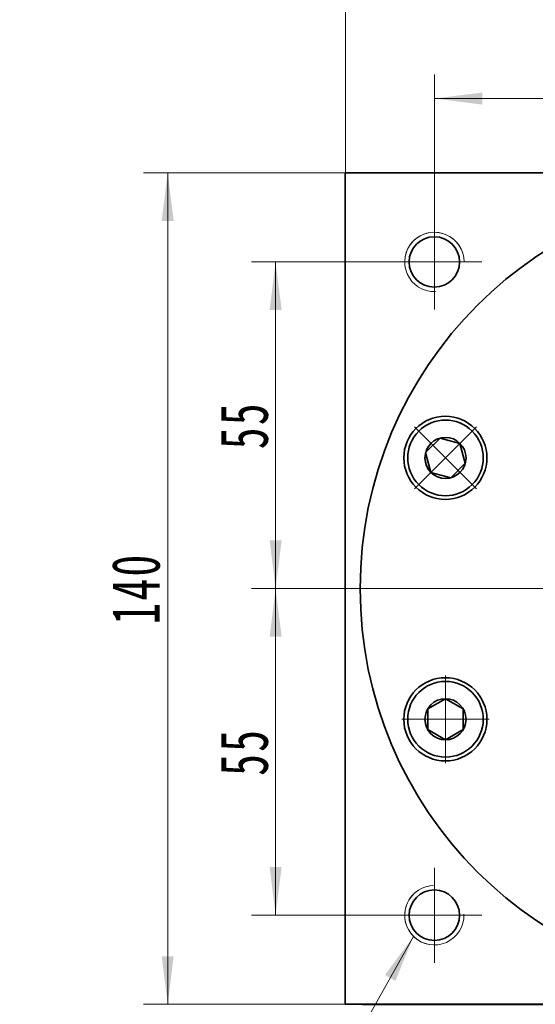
# Model space of a CAD drawing. Header units: millimetres. Extents: x 3737 to 4754, y 102 to 849.
# Tile 4 of 7: x 4236 to 4323, y 552 to 718. Entities that reach past the tile are written whole.
import ezdxf

# ---------------------------------------------------------------- set-up
doc = ezdxf.new("R2010")
doc.units = ezdxf.units.MM
doc.header["$LTSCALE"] = 5
doc.set_wipeout_variables(frame=1)
doc.linetypes.add('点画线', pattern=[18, 12, -2, 2, -2])
doc.layers.get('0').update_dxf_attribs({"lineweight": 18})
for name, color, linetype, lineweight in [('中心线层', 1, '点画线', 18), ('尺寸线层', 3, 'Continuous', 18), ('粗实线', 7, 'Continuous', 50), ('粗实线层', 7, 'Continuous', 35)]:
    doc.layers.add(name, color=color, linetype=linetype, lineweight=lineweight)
doc.styles.add('标准', font='txt', dxfattribs={"width": 0.667})
doc.dimstyles.new('a4-1-1.5', dxfattribs={"dimtxt": 4.5, "dimasz": 4.5, "dimexe": 2.25, "dimexo": 0, "dimgap": 0.75, "dimtad": 1, "dimdec": 3, "dimdsep": 46, "dimtxsty": '标准', "dimblk": '_CAXARROW', "dimcen": 0, "dimdle": 9, "dimazin": 2, "dimtfac": 0.707107, "dimtdec": 3, "dimtix": 1, "dimtmove": 2, "dimatfit": 3, "dimfxl": 0, "dimfrac": 2, "dimtolj": 1, "dimarcsym": 0})

# ---------------------------------------------------------------- blocks, each defined once
blk = doc.blocks.new('*X18')
at = {"layer": '尺寸线层', "linetype": 'Continuous'}
blk.add_hatch(color=0, dxfattribs=at).paths.add_polyline_path([(31.37, 46.34), (28.29, 38.78), (26.53, 39.77)], flags=0)
at = {"layer": '尺寸线层', "color": 0, "linetype": 'Continuous'}
blk.add_line((31.37, 46.34), (5.4, 0), dxfattribs=at)
at = {"layer": '尺寸线层', "color": 0}
for p, q in [((0, 18.1), (-24.14, 18.1)), ((0, 0), (0, 18.1)), ((0, 0), (-24.14, 0)), ((5.4, 0), (0, 0))]:
    blk.add_line(p, q, dxfattribs=at)
at = {"layer": '尺寸线层', "color": 0, "insert": (-4.05, 1.62), "char_height": 8.1, "width": 40.1721, "attachment_point": 9, "line_spacing_factor": 1.15057, "style": '标准'}
blk.add_mtext('\\T1.1;4-M10\\P5个面', dxfattribs=at)
blk = doc.blocks.new('*X19')
at = {"layer": '尺寸线层', "linetype": 'Continuous'}
for points in [[(4290.64, 724.6), (4298.74, 725.61), (4298.74, 723.58)], [(4430.64, 724.6), (4422.54, 725.61), (4422.54, 723.58)]]:
    blk.add_hatch(color=0, dxfattribs=at).paths.add_polyline_path(points, flags=0)
at = {"layer": '尺寸线层', "color": 0, "linetype": 'Continuous'}
for p, q in [((4290.64, 692.4), (4290.64, 728.65)), ((4430.64, 692.4), (4430.64, 728.65)), ((4290.64, 724.6), (4430.64, 724.6))]:
    blk.add_line(p, q, dxfattribs=at)
at = {"layer": '尺寸线层', "color": 0, "insert": (4360.64, 729.93), "char_height": 8.1, "width": 22.067, "attachment_point": 5, "line_spacing_factor": 1.15057, "style": '标准'}
blk.add_mtext('\\T1.1;140', dxfattribs=at)
blk = doc.blocks.new('_CAXARROW')
blk.add_hatch(color=0).paths.add_polyline_path([(0, 0), (-1, 0.125), (-1, -0.125)], flags=0)
blk = doc.blocks.new('*X20')
at = {"layer": '尺寸线层', "linetype": 'Continuous'}
for points in [[(4305.64, 704.91), (4313.74, 703.89), (4313.74, 705.92)], [(4360.64, 704.91), (4352.54, 703.89), (4352.54, 705.92)]]:
    blk.add_hatch(color=0, dxfattribs=at).paths.add_polyline_path(points, flags=0)
at = {"layer": '尺寸线层', "color": 0, "linetype": 'Continuous'}
for p, q in [((4305.64, 685.4), (4305.64, 708.96)), ((4360.64, 695.4), (4360.64, 708.96)), ((4360.64, 704.91), (4305.64, 704.91))]:
    blk.add_line(p, q, dxfattribs=at)
at = {"layer": '尺寸线层', "color": 0, "insert": (4333.14, 710.19), "char_height": 8.1, "width": 16.2, "attachment_point": 5, "line_spacing_factor": 1.15057, "style": '标准'}
blk.add_mtext('\\T1.1;55', dxfattribs=at)
blk = doc.blocks.new('*X22')
at = {"layer": '尺寸线层', "linetype": 'Continuous'}
for points in [[(4278.89, 677.4), (4277.88, 669.3), (4279.9, 669.3)], [(4278.89, 622.4), (4277.88, 630.5), (4279.9, 630.5)]]:
    blk.add_hatch(color=0, dxfattribs=at).paths.add_polyline_path(points, flags=0)
at = {"layer": '尺寸线层', "color": 0, "linetype": 'Continuous'}
for p, q in [((4297.64, 677.4), (4274.84, 677.4)), ((4278.89, 622.4), (4278.89, 677.4)), ((4289.07, 622.4), (4274.84, 622.4))]:
    blk.add_line(p, q, dxfattribs=at)
at = {"layer": '尺寸线层', "color": 0, "insert": (4273.6, 649.9), "char_height": 8.1, "width": 16.2, "attachment_point": 5, "rotation": 90, "line_spacing_factor": 1.15057, "style": '标准'}
blk.add_mtext('\\T1.1;55', dxfattribs=at)
blk = doc.blocks.new('*X23')
at = {"layer": '尺寸线层', "linetype": 'Continuous'}
for points in [[(4278.89, 622.4), (4279.9, 614.3), (4277.88, 614.3)], [(4278.89, 567.4), (4279.9, 575.5), (4277.88, 575.5)]]:
    blk.add_hatch(color=0, dxfattribs=at).paths.add_polyline_path(points, flags=0)
at = {"layer": '尺寸线层', "color": 0, "linetype": 'Continuous'}
for p, q in [((4289.07, 622.4), (4274.84, 622.4)), ((4278.89, 622.4), (4278.89, 567.4)), ((4297.64, 567.4), (4274.84, 567.4))]:
    blk.add_line(p, q, dxfattribs=at)
at = {"layer": '尺寸线层', "color": 0, "insert": (4273.6, 594.9), "char_height": 8.1, "width": 16.2, "attachment_point": 5, "rotation": 90, "line_spacing_factor": 1.15057, "style": '标准'}
blk.add_mtext('\\T1.1;55', dxfattribs=at)
blk = doc.blocks.new('*X24')
at = {"layer": '尺寸线层', "linetype": 'Continuous'}
for points in [[(4260.7, 692.4), (4261.71, 684.3), (4259.69, 684.3)], [(4260.7, 552.4), (4261.71, 560.5), (4259.69, 560.5)]]:
    blk.add_hatch(color=0, dxfattribs=at).paths.add_polyline_path(points, flags=0)
at = {"layer": '尺寸线层', "color": 0, "linetype": 'Continuous'}
for p, q in [((4290.64, 692.4), (4256.65, 692.4)), ((4260.7, 692.4), (4260.7, 552.4)), ((4293.5, 552.4), (4256.65, 552.4))]:
    blk.add_line(p, q, dxfattribs=at)
at = {"layer": '尺寸线层', "color": 0, "insert": (4255.37, 622.4), "char_height": 8.1, "width": 22.067, "attachment_point": 5, "rotation": 90, "line_spacing_factor": 1.15057, "style": '标准'}
blk.add_mtext('\\T1.1;140', dxfattribs=at)
blk = doc.blocks.new('*X25')
at = {"layer": '中心线层', "linetype": '点画线', "lineweight": 18}
for p, q in [((0, -7.37), (0, 7.37)), ((-7.37, 0), (7.37, 0))]:
    blk.add_line(p, q, dxfattribs=at)
at = {"layer": '粗实线层'}
for p, q in [((-3.46, 0), (-1.73, 3)), ((-1.73, 3), (1.73, 3)), ((3.46, 0), (1.73, 3)), ((3.46, 0), (1.73, 3)), ((-3.46, 0), (-1.73, -3)), ((3.46, 0), (1.73, -3)), ((-1.73, -3), (1.73, -3))]:
    blk.add_line(p, q, dxfattribs=at)
blk.add_circle((0, 0), 3.46, dxfattribs=at)
for start, end in [(0, 180), (180, 360)]:
    blk.add_arc((0, 0), 6.37, start, end, dxfattribs=at)

msp = doc.modelspace()

# ---------------------------------------------------------------- linework, layer by layer
at = {"color": 7, "linetype": 'Continuous', "lineweight": 0}
for centre, start, end in [((4305.6362, 677.3993), 0, 195), ((4305.6362, 567.3993), 90, 285)]:
    msp.add_arc(centre, 5, start, end, dxfattribs=at)
at = {"layer": '中心线层'}
for p, q in [((4305.6362, 669.3993), (4305.6362, 685.3993)), ((4297.6362, 677.3993), (4313.6362, 677.3993)), ((4289.0702, 622.3993), (4429.3862, 622.3993)), ((4305.6362, 559.3993), (4305.6362, 575.3993)), ((4313.6362, 567.3993), (4297.6362, 567.3993))]:
    msp.add_line(p, q, dxfattribs=at)
at = {"layer": '粗实线', "color": 0, "lineweight": 40}
msp.add_line((4293.5042, 552.3993), (4422.1362, 552.3993), dxfattribs=at)
at = {"layer": '粗实线层'}
for p, q in [((4290.6362, 552.3993), (4290.6362, 692.3993)), ((4290.6362, 692.3993), (4430.6362, 692.3993))]:
    msp.add_line(p, q, dxfattribs=at)
msp.add_lwpolyline([(4430.6362, 552.3993), (4290.6362, 552.3993)], dxfattribs=at)
for centre, radius in [((4360.6362, 622.3993), 67.5), ((4305.6362, 677.3993), 4.25), ((4307.4914, 644.4126), 7), ((4307.4914, 600.386), 7), ((4305.6362, 567.3993), 4.25)]:
    msp.add_circle(centre, radius, dxfattribs=at)
at = {"layer": '粗实线层', "lineweight": 18}
for centre, start, end in [((4305.6362, 677.3993), 0, 271.923165), ((4305.6362, 567.3993), 90, 1.923165)]:
    msp.add_arc(centre, 5, start, end, dxfattribs=at)

# ---------------------------------------------------------------- block references
at = {"layer": '尺寸线层'}
msp.add_blockref('*X18', (4270.7914, 517.5664), dxfattribs=at)

# ---------------------------------------------------------------- dimensions: what is measured, and where the dimension line sits
for base, p1, p2, picture, middle in [((4430.6362, 724.5953), (4290.6362, 692.3993), (4430.6362, 692.3993), '*X19', (4360.6362, 729.9278)), ((4305.6362, 704.906), (4360.6362, 695.3993), (4305.6362, 685.3993), '*X20', (4333.1362, 710.1935))]:
    dim = msp.add_linear_dim(base=base, p1=p1, p2=p2, dimstyle='a4-1-1.5', override={"dimsah": 1, "dimtfill": 1, "dimtzin": 8}, dxfattribs=at)
    dim.commit()
    dim.dimension.update_dxf_attribs({"geometry": picture, "text_midpoint": middle})
for base, p1, p2, angle, picture, middle in [((4260.7022, 552.3993), (4290.6362, 692.3993), (4293.5042, 552.3993), 270, '*X24', (4255.3697, 622.3993)), ((4278.892, 677.3993), (4289.0702, 622.3993), (4297.6362, 677.3993), 90, '*X22', (4273.6045, 649.8993)), ((4278.892, 567.3993), (4289.0702, 622.3993), (4297.6362, 567.3993), 270, '*X23', (4273.6045, 594.8993))]:
    dim = msp.add_linear_dim(base=base, p1=p1, p2=p2, angle=angle, dimstyle='a4-1-1.5', override={"dimsah": 1, "dimtfill": 1, "dimtzin": 8}, dxfattribs=at)
    dim.commit()
    dim.dimension.update_dxf_attribs({"geometry": picture, "text_midpoint": middle})

# ---------------------------------------------------------------- next in the draw order: wipeouts: each hides what was drawn before it
for points in [[(4312.0139, 648.9043), (4311.9899, 648.9282), (4311.9658, 648.9519), (4311.9416, 648.9755), (4311.9172, 648.9989), (4311.8928, 649.0223), (4311.8682, 649.0455), (4311.8434, 649.0685), (4311.8186, 649.0915), (4311.7936, 649.1143), (4311.7685, 649.137), (4311.7433, 649.1595), (4311.718, 649.1819), (4311.6926, 649.2042), (4311.667, 649.2263), (4311.6413, 649.2483), (4311.6155, 649.2702), (4311.5896, 649.2919), (4311.5636, 649.3135), (4311.5374, 649.3349), (4311.5112, 649.3562), (4311.4848, 649.3774), (4311.4583, 649.3984), (4311.4317, 649.4193), (4311.405, 649.4401), (4311.3782, 649.4607), (4311.3513, 649.4812), (4311.3243, 649.5015), (4311.2971, 649.5216), (4311.2699, 649.5417), (4311.2426, 649.5616), (4311.2426, 649.5616), (4310.9958, 649.7312), (4310.7414, 649.8891), (4310.4799, 650.0349), (4310.2118, 650.1682), (4309.9377, 650.2887), (4309.6582, 650.3962), (4309.374, 650.4905), (4309.0857, 650.5713), (4308.7939, 650.6384), (4308.4992, 650.6917), (4308.2024, 650.7312), (4307.904, 650.7566), (4307.6048, 650.7679), (4307.3054, 650.7652), (4307.0065, 650.7484), (4306.7086, 650.7175), (4306.4126, 650.6727), (4306.119, 650.614), (4305.8284, 650.5416), (4305.5416, 650.4555), (4305.2592, 650.3561), (4304.9817, 650.2435), (4304.7099, 650.118), (4304.4442, 649.9799), (4304.1854, 649.8294), (4303.9339, 649.6669), (4303.6903, 649.4927), (4303.4552, 649.3073), (4303.2291, 649.111), (4303.0124, 648.9043), (4303.0124, 648.9043), (4302.8057, 648.6877), (4302.6094, 648.4615), (4302.424, 648.2264), (4302.2499, 647.9829), (4302.0874, 647.7314), (4301.9369, 647.4725), (4301.7987, 647.2069), (4301.6732, 646.935), (4301.5606, 646.6576), (4301.4612, 646.3751), (4301.3752, 646.0883), (4301.3027, 645.7978), (4301.244, 645.5042), (4301.1992, 645.2081), (4301.1683, 644.9103), (4301.1515, 644.6113), (4301.1488, 644.3119), (4301.1602, 644.0127), (4301.1856, 643.7143), (4301.225, 643.4175), (4301.2783, 643.1229), (4301.3455, 642.8311), (4301.4262, 642.5427), (4301.5205, 642.2585), (4301.628, 641.9791), (4301.7485, 641.705), (4301.8818, 641.4369), (4302.0276, 641.1753), (4302.1855, 640.9209), (4302.3552, 640.6742), (4302.3552, 640.6742), (4302.3751, 640.6468), (4302.3951, 640.6196), (4302.4153, 640.5924), (4302.4356, 640.5654), (4302.456, 640.5385), (4302.4766, 640.5117), (4302.4974, 640.485), (4302.5183, 640.4584), (4302.5393, 640.4319), (4302.5605, 640.4055), (4302.5818, 640.3793), (4302.6032, 640.3531), (4302.6248, 640.3271), (4302.6465, 640.3012), (4302.6684, 640.2754), (4302.6904, 640.2497), (4302.7125, 640.2242), (4302.7348, 640.1987), (4302.7572, 640.1734), (4302.7798, 640.1482), (4302.8024, 640.1231), (4302.8252, 640.0981), (4302.8482, 640.0733), (4302.8713, 640.0486), (4302.8945, 640.024), (4302.9178, 639.9995), (4302.9413, 639.9751), (4302.9648, 639.9509), (4302.9886, 639.9268), (4303.0124, 639.9028), (4303.0124, 639.9028), (4303.2541, 639.6735), (4303.5075, 639.457), (4303.7719, 639.2542), (4304.0465, 639.0654), (4304.3306, 638.8913), (4304.6235, 638.7323), (4304.9243, 638.5889), (4305.2321, 638.4613), (4305.5462, 638.3501), (4305.8658, 638.2555), (4306.1898, 638.1777), (4306.5174, 638.1169), (4306.8478, 638.0735), (4307.18, 638.0473), (4307.5131, 638.0386), (4307.8463, 638.0473), (4308.1785, 638.0735), (4308.5088, 638.1169), (4308.8365, 638.1777), (4309.1605, 638.2555), (4309.48, 638.3501), (4309.7942, 638.4613), (4310.102, 638.5889), (4310.4028, 638.7323), (4310.6956, 638.8913), (4310.9798, 639.0654), (4311.2544, 639.2542), (4311.5188, 639.457), (4311.7722, 639.6735), (4312.0139, 639.9028), (4312.0139, 639.9028), (4312.2433, 640.1446), (4312.4597, 640.398), (4312.6625, 640.6623), (4312.8513, 640.937), (4313.0254, 641.2211), (4313.1844, 641.5139), (4313.3279, 641.8147), (4313.4554, 642.1226), (4313.5666, 642.4367), (4313.6613, 642.7562), (4313.7391, 643.0802), (4313.7998, 643.4079), (4313.8433, 643.7383), (4313.8694, 644.0705), (4313.8781, 644.4036), (4313.8694, 644.7367), (4313.8433, 645.0689), (4313.7998, 645.3993), (4313.7391, 645.7269), (4313.6613, 646.051), (4313.5666, 646.3705), (4313.4554, 646.6846), (4313.3279, 646.9925), (4313.1844, 647.2932), (4313.0254, 647.5861), (4312.8513, 647.8702), (4312.6625, 648.1448), (4312.4597, 648.4092), (4312.2433, 648.6626)], [(4307.5131, 606.76), (4307.4793, 606.7599), (4307.4455, 606.7596), (4307.4117, 606.7592), (4307.3779, 606.7586), (4307.3441, 606.7577), (4307.3103, 606.7568), (4307.2765, 606.7556), (4307.2427, 606.7542), (4307.2089, 606.7527), (4307.1752, 606.751), (4307.1414, 606.7491), (4307.1076, 606.7471), (4307.0739, 606.7448), (4307.0402, 606.7424), (4307.0065, 606.7398), (4306.9728, 606.737), (4306.9391, 606.734), (4306.9054, 606.7309), (4306.8718, 606.7276), (4306.8381, 606.7241), (4306.8045, 606.7204), (4306.7709, 606.7166), (4306.7373, 606.7125), (4306.7038, 606.7083), (4306.6703, 606.7039), (4306.6368, 606.6994), (4306.6033, 606.6946), (4306.5698, 606.6897), (4306.5364, 606.6846), (4306.503, 606.6793), (4306.503, 606.6793), (4306.2086, 606.6249), (4305.917, 606.5566), (4305.629, 606.4747), (4305.3452, 606.3794), (4305.0661, 606.2708), (4304.7925, 606.1492), (4304.5249, 606.0149), (4304.2639, 605.8681), (4304.0101, 605.7093), (4303.764, 605.5386), (4303.5262, 605.3566), (4303.2973, 605.1636), (4303.0777, 604.9601), (4302.8679, 604.7464), (4302.6684, 604.5232), (4302.4796, 604.2907), (4302.302, 604.0497), (4302.1359, 603.8006), (4301.9816, 603.5439), (4301.8397, 603.2803), (4301.7103, 603.0103), (4301.5937, 602.7345), (4301.4902, 602.4535), (4301.4001, 602.168), (4301.3234, 601.8785), (4301.2605, 601.5858), (4301.2114, 601.2904), (4301.1763, 600.993), (4301.1552, 600.6943), (4301.1481, 600.395), (4301.1481, 600.395), (4301.1552, 600.0956), (4301.1763, 599.797), (4301.2114, 599.4996), (4301.2605, 599.2042), (4301.3234, 598.9115), (4301.4001, 598.622), (4301.4902, 598.3365), (4301.5937, 598.0555), (4301.7103, 597.7797), (4301.8397, 597.5097), (4301.9816, 597.2461), (4302.1359, 596.9894), (4302.302, 596.7403), (4302.4796, 596.4992), (4302.6684, 596.2668), (4302.8679, 596.0435), (4303.0777, 595.8299), (4303.2973, 595.6263), (4303.5262, 595.4333), (4303.764, 595.2513), (4304.0101, 595.0807), (4304.2639, 594.9218), (4304.5249, 594.7751), (4304.7925, 594.6408), (4305.0661, 594.5192), (4305.3452, 594.4106), (4305.629, 594.3152), (4305.917, 594.2334), (4306.2086, 594.1651), (4306.503, 594.1107), (4306.503, 594.1107), (4306.5364, 594.1054), (4306.5698, 594.1003), (4306.6033, 594.0954), (4306.6368, 594.0906), (4306.6703, 594.086), (4306.7038, 594.0817), (4306.7373, 594.0774), (4306.7709, 594.0734), (4306.8045, 594.0696), (4306.8381, 594.0659), (4306.8718, 594.0624), (4306.9054, 594.0591), (4306.9391, 594.0559), (4306.9728, 594.053), (4307.0065, 594.0502), (4307.0402, 594.0476), (4307.0739, 594.0452), (4307.1076, 594.0429), (4307.1414, 594.0409), (4307.1752, 594.039), (4307.2089, 594.0373), (4307.2427, 594.0357), (4307.2765, 594.0344), (4307.3103, 594.0332), (4307.3441, 594.0322), (4307.3779, 594.0314), (4307.4117, 594.0308), (4307.4455, 594.0303), (4307.4793, 594.0301), (4307.5131, 594.03), (4307.5131, 594.03), (4307.8463, 594.0387), (4308.1785, 594.0649), (4308.5088, 594.1084), (4308.8365, 594.1691), (4309.1605, 594.2469), (4309.48, 594.3415), (4309.7942, 594.4527), (4310.102, 594.5803), (4310.4028, 594.7237), (4310.6956, 594.8827), (4310.9798, 595.0569), (4311.2544, 595.2456), (4311.5188, 595.4485), (4311.7722, 595.6649), (4312.0139, 595.8943), (4312.2433, 596.136), (4312.4597, 596.3894), (4312.6625, 596.6537), (4312.8513, 596.9284), (4313.0254, 597.2125), (4313.1844, 597.5053), (4313.3279, 597.8061), (4313.4554, 598.114), (4313.5666, 598.4281), (4313.6613, 598.7476), (4313.7391, 599.0716), (4313.7998, 599.3993), (4313.8433, 599.7297), (4313.8694, 600.0619), (4313.8781, 600.395), (4313.8781, 600.395), (4313.8694, 600.7281), (4313.8433, 601.0603), (4313.7998, 601.3907), (4313.7391, 601.7183), (4313.6613, 602.0424), (4313.5666, 602.3619), (4313.4554, 602.676), (4313.3279, 602.9839), (4313.1844, 603.2846), (4313.0254, 603.5775), (4312.8513, 603.8616), (4312.6625, 604.1362), (4312.4597, 604.4006), (4312.2433, 604.654), (4312.0139, 604.8957), (4311.7722, 605.1251), (4311.5188, 605.3415), (4311.2544, 605.5444), (4310.9798, 605.7331), (4310.6956, 605.9072), (4310.4028, 606.0662), (4310.102, 606.2097), (4309.7942, 606.3372), (4309.48, 606.4485), (4309.1605, 606.5431), (4308.8365, 606.6209), (4308.5088, 606.6816), (4308.1785, 606.7251), (4307.8463, 606.7513)]]:
    msp.add_wipeout(points).dxf.layer = '粗实线层'

# ---------------------------------------------------------------- next in the draw order: block references
at = {"layer": '粗实线层'}
for p, rotation in [((4307.5131, 644.4036), 45.00000000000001), ((4307.5131, 600.395), 90)]:
    msp.add_blockref('*X25', p, dxfattribs=dict(at, rotation=rotation))

doc.saveas('drawing.dxf')
